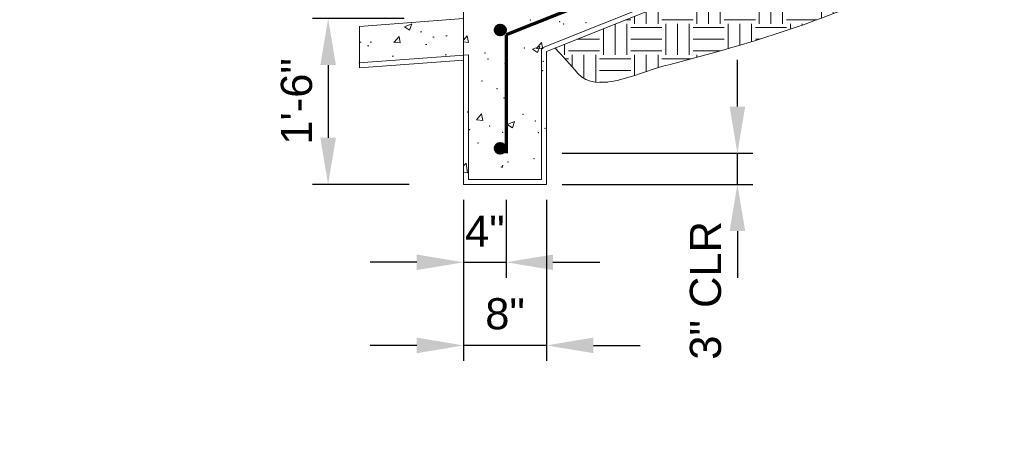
# Model space of a CAD drawing. Header units: feet. Extents: x -981 to -621, y 39 to 285.
# Tile 4 of 19: x -957 to -910, y 184 to 205. Entities that reach past the tile are written whole.
import ezdxf

# ---------------------------------------------------------------- set-up
doc = ezdxf.new("R2010")
doc.units = ezdxf.units.FT
doc.header["$MEASUREMENT"] = 0
doc.layers.get('DefPoints').update_dxf_attribs({"lineweight": 0})
for name, color, linetype, lineweight in [('C-Detl-Grph-Wt 0', 4, 'Continuous', 0), ('G-ANNO-DIMS', 2, 'Continuous', 0), ('G-ANNO-PATT', 250, 'Continuous', 0), ('S-REIN-RBAR', 1, 'Continuous', 70)]:
    doc.layers.add(name, color=color, linetype=linetype, lineweight=lineweight)
doc.layers.add('G-ANNO-NPLT', color=2, linetype='Continuous', lineweight=0, plot=False)
doc.styles.add("AEC_AC_05ArchDims-CC_1_1'", font='arial.ttf', dxfattribs={"height": 1.5})
doc.dimstyles.new("AEC_AC_05_Arch-Dims_1_1'", dxfattribs={"dimtxt": 1.5, "dimasz": 2.25, "dimexe": 0.75, "dimexo": 0.75, "dimgap": 0.75, "dimtad": 1, "dimdec": 4, "dimzin": 15, "dimdsep": 46, "dimlunit": 4, "dimtxsty": "AEC_AC_05ArchDims-CC_1_1'", "dimcen": 0.09, "dimclrd": 256, "dimclre": 256, "dimazin": 2, "dimtfac": 0.7, "dimtdec": 4, "dimtix": 1, "dimtmove": 1, "dimatfit": 3, "dimfxl": 1, "dimfrac": 1, "dimtolj": 1, "dimtzin": 15, "dimlwd": 30, "dimlwe": 30, "dimarcsym": 0})

# ---------------------------------------------------------------- blocks, each defined once
blk = doc.blocks.new('*D59')
at = {"layer": 'DefPoints', "color": 0, "transparency": 16777216}
for p in [(-935.558, 196.707, 0), (-931.559, 196.707, 0), (-935.558, 188.945, 0)]:
    blk.add_point(p, dxfattribs=at)
at = {"layer": 'G-ANNO-DIMS', "lineweight": 30, "transparency": 16777216}
for p, q in [((-935.558, 195.957, 0), (-935.558, 188.195, 0)), ((-931.559, 195.957, 0), (-931.559, 188.195, 0)), ((-937.808, 188.945, 0), (-940.058, 188.945, 0)), ((-931.559, 188.945, 0), (-935.558, 188.945, 0)), ((-929.309, 188.945, 0), (-927.059, 188.945, 0))]:
    blk.add_line(p, q, dxfattribs=at)
at = {"layer": 'G-ANNO-DIMS', "transparency": 16777216}
for points in [[(-937.808, 189.32, 0), (-937.808, 188.57, 0), (-935.558, 188.945, 0)], [(-929.309, 189.32, 0), (-929.309, 188.57, 0), (-931.559, 188.945, 0)]]:
    blk.add_solid(points, dxfattribs=at)
at = {"layer": 'G-ANNO-DIMS', "color": 0, "lineweight": 30, "transparency": 16777216, "insert": (-933.558, 190.461, 0), "char_height": 1.5, "attachment_point": 5, "style": "AEC_AC_05ArchDims-CC_1_1'"}
blk.add_mtext('\\A1;8"', dxfattribs=at)
blk = doc.blocks.new('*D60')
at = {"layer": 'DefPoints', "color": 0, "transparency": 16777216}
for p in [(-937.671, 204.706, 0), (-942.075, 196.707, 0), (-937.42, 196.707, 0)]:
    blk.add_point(p, dxfattribs=at)
at = {"layer": 'G-ANNO-DIMS', "lineweight": 30, "transparency": 16777216}
for p, q in [((-938.421, 204.706, 0), (-942.825, 204.706, 0)), ((-942.075, 202.456, 0), (-942.075, 198.957, 0)), ((-938.17, 196.707, 0), (-942.825, 196.707, 0))]:
    blk.add_line(p, q, dxfattribs=at)
at = {"layer": 'G-ANNO-DIMS', "transparency": 16777216}
for points in [[(-942.45, 202.456, 0), (-941.7, 202.456, 0), (-942.075, 204.706, 0)], [(-942.45, 198.957, 0), (-941.7, 198.957, 0), (-942.075, 196.707, 0)]]:
    blk.add_solid(points, dxfattribs=at)
at = {"layer": 'G-ANNO-DIMS', "color": 0, "lineweight": 30, "transparency": 16777216, "insert": (-943.59, 200.706, 0), "char_height": 1.5, "attachment_point": 5, "rotation": 90, "style": "AEC_AC_05ArchDims-CC_1_1'"}
blk.add_mtext('\\A1;1\'-6"', dxfattribs=at)
blk = doc.blocks.new('*D69')
at = {"layer": 'DefPoints', "color": 0, "transparency": 16777216}
for p in [(-931.559, 198.207, 0), (-922.376, 198.207, 0), (-931.559, 196.707, 0)]:
    blk.add_point(p, dxfattribs=at)
at = {"layer": 'G-ANNO-DIMS', "lineweight": 30, "transparency": 16777216}
for p, q in [((-922.376, 200.457, 0), (-922.376, 202.707, 0)), ((-930.809, 198.207, 0), (-921.626, 198.207, 0)), ((-922.376, 196.707, 0), (-922.376, 198.207, 0)), ((-930.809, 196.707, 0), (-921.626, 196.707, 0)), ((-922.376, 194.457, 0), (-922.376, 192.207, 0))]:
    blk.add_line(p, q, dxfattribs=at)
at = {"layer": 'G-ANNO-DIMS', "transparency": 16777216}
for points in [[(-922.751, 200.457, 0), (-922.001, 200.457, 0), (-922.376, 198.207, 0)], [(-922.751, 194.457, 0), (-922.001, 194.457, 0), (-922.376, 196.707, 0)]]:
    blk.add_solid(points, dxfattribs=at)
at = {"layer": 'G-ANNO-DIMS', "color": 0, "lineweight": 30, "transparency": 16777216, "insert": (-923.902, 191.598, 0), "char_height": 1.5, "attachment_point": 5, "rotation": 90, "style": "AEC_AC_05ArchDims-CC_1_1'"}
blk.add_mtext('\\A1;3" CLR', dxfattribs=at)
blk = doc.blocks.new('*D70')
at = {"layer": 'DefPoints', "color": 0, "transparency": 16777216}
for p in [(-935.558, 196.707, 0), (-933.502, 196.707, 0), (-933.502, 192.952, 0)]:
    blk.add_point(p, dxfattribs=at)
at = {"layer": 'G-ANNO-DIMS', "lineweight": 30, "transparency": 16777216}
for p, q in [((-935.558, 195.957, 0), (-935.558, 192.202, 0)), ((-933.502, 195.957, 0), (-933.502, 192.202, 0)), ((-937.808, 192.952, 0), (-940.058, 192.952, 0)), ((-935.558, 192.952, 0), (-933.502, 192.952, 0)), ((-931.252, 192.952, 0), (-929.002, 192.952, 0))]:
    blk.add_line(p, q, dxfattribs=at)
at = {"layer": 'G-ANNO-DIMS', "transparency": 16777216}
for points in [[(-937.808, 193.327, 0), (-937.808, 192.577, 0), (-935.558, 192.952, 0)], [(-931.252, 193.327, 0), (-931.252, 192.577, 0), (-933.502, 192.952, 0)]]:
    blk.add_solid(points, dxfattribs=at)
at = {"layer": 'G-ANNO-DIMS', "color": 0, "lineweight": 30, "transparency": 16777216, "insert": (-934.53, 194.452, 0), "char_height": 1.5, "attachment_point": 5, "style": "AEC_AC_05ArchDims-CC_1_1'"}
blk.add_mtext('\\A1;4"', dxfattribs=at)

msp = doc.modelspace()

# ---------------------------------------------------------------- hatches: boundary and pattern name
at = {"layer": 'G-ANNO-PATT'}
h = msp.add_hatch(dxfattribs=at)
h.set_pattern_fill('EARTH', color=256, style=0, pattern_type=2)
h.set_pattern_definition([(0, (-918.5104, 206.1379), (1.5, 1.5), [1.5, -1.5]), (0, (-918.5104, 206.7004), (1.5, 1.5), [1.5, -1.5]), (0, (-918.5104, 207.2629), (1.5, 1.5), [1.5, -1.5]), (90, (-918.3229, 207.4504), (-1.5, 1.5), [1.5, -1.5]), (90, (-917.7604, 207.4504), (-1.5, 1.5), [1.5, -1.5]), (90, (-917.1979, 207.4504), (-1.5, 1.5), [1.5, -1.5])])
edge = h.paths.add_edge_path()
edge.add_line((-931.14694, 203.28246), (-930.05304, 202.05969))
edge.add_spline(control_points=[(-930.05304, 202.05969), (-929.14129, 201.04053), (-927.28439, 202.05612), (-925.96467, 202.39902), (-922.79196, 203.22337), (-919.68293, 204.09874), (-916.57793, 205.4254), (-915.41965, 205.92029), (-913.58655, 206.34503), (-913.58957, 207.57138)], knot_values=[0, 0, 0, 0, 0.23251044, 0.23251044, 0.23251044, 0.791484, 0.791484, 0.791484, 1, 1, 1, 1], degree=3, periodic=0)
edge.add_line((-913.58957, 207.57138), (-913.59627, 210.30275))
edge.add_line((-913.59627, 210.30275), (-931.14694, 203.28246))
h = msp.add_hatch(dxfattribs=at)
h.set_pattern_fill('AR-CONC', color=256, style=0, pattern_type=2)
h.set_pattern_definition([(50, (-938.9055, 203.5525), (3.5863, -0.3138), [0.375, -4.125]), (355, (-938.9055, 203.5525), (-0.6938, 3.761), [0.3, -3.3]), (100.45, (-938.6066, 203.5264), (2.8925, 3.4472), [0.3187, -3.5057]), (46.18, (-938.9055, 204.5525), (5.336, -0.8276), [0.5625, -6.1875]), (96.64, (-938.461, 204.4835), (4.6733, 4.8706), [0.478, -5.2586]), (351.18, (-938.9055, 204.5525), (4.6733, 4.8706), [0.45, -4.95]), (21, (-938.4055, 204.3025), (2.9845, -2.013), [0.375, -4.125]), (326, (-938.4055, 204.3025), (1.2166, 3.6258), [0.3, -3.3]), (71.45, (-938.1568, 204.1347), (4.201, 1.6127), [0.3187, -3.5057]), (37.5, (-938.9055, 203.5525), (0.0608, 1.66447), [0, -3.26, 0, -3.35, 0, -3.3125]), (7.5, (-938.9055, 203.5525), (1.31535, 1.9721), [0, -1.91, 0, -3.185, 0, -1.2625]), (327.5, (-940.0205, 203.5525), (2.6691, -0.11277), [0, -1.25, 0, -3.9, 0, -5.175]), (317.5, (-940.5205, 203.5525), (2.9159, 0.5005), [0, -1.625, 0, -2.59, 0, -3.675])])
h.paths.add_polyline_path([(-935.55802, 202.94111), (-935.55802, 204.70597), (-940.57173, 204.32458), (-940.57173, 202.55973)])

# ---------------------------------------------------------------- linework, layer by layer
at = {"layer": 'C-Detl-Grph-Wt 0'}
for p, q in [((-931.79855, 203.2803, 0), (-855.14422, 233.94212, 0)), ((-931.55855, 203.11781, 0), (-855.098, 233.70212, 0)), ((-935.55802, 208.70544, 0), (-935.55802, 196.70703, 0)), ((-935.55802, 204.70597, 0), (-940.57173, 204.32458, 0)), ((-940.57173, 204.32458, 0), (-940.57173, 202.31903, 0)), ((-935.31802, 202.95937, 0), (-940.58994, 202.55834, 0)), ((-935.31802, 202.95937, 0), (-935.31802, 196.94703, 0)), ((-931.79855, 203.2803, 0), (-931.79855, 196.94703, 0)), ((-931.55855, 203.11781, 0), (-931.55855, 196.70703, 0)), ((-935.55802, 202.70042, 0), (-940.57173, 202.31903, 0)), ((-935.55802, 196.70703, 0), (-931.55855, 196.70703, 0)), ((-935.31802, 196.94703, 0), (-931.79855, 196.94703, 0))]:
    msp.add_line(p, q, dxfattribs=at)
at = {"layer": 'G-ANNO-NPLT', "lineweight": 13}
msp.add_open_spline([(-931.14694, 203.28246, 0), (-930.78231, 202.87487, 0), (-930.41767, 202.46728, 0), (-930.05304, 202.05969, 0), (-929.14129, 201.04053, 0), (-927.28439, 202.05612, 0), (-925.96467, 202.39902, 0), (-922.79196, 203.22337, 0), (-919.68293, 204.09874, 0), (-916.57793, 205.4254, 0), (-915.41965, 205.92029, 0), (-913.58655, 206.34503, 0), (-913.58957, 207.57138, 0), (-913.5918, 208.48184, 0), (-913.59404, 209.39229, 0), (-913.59627, 210.30275, 0)], degree=3, knots=[0, 0, 0, 0, 0.07452102, 0.07452102, 0.07452102, 0.26085871, 0.26085871, 0.26085871, 0.70882932, 0.70882932, 0.70882932, 0.87593747, 0.87593747, 0.87593747, 1, 1, 1, 1], dxfattribs=at)
at = {"layer": 'G-ANNO-NPLT'}
msp.add_3dface([(-620.8441, 285.13311, -3.51772), (-980.8441, 285.13311, -3.51772), (-980.8441, 39.13311, -3.51772), (-620.8441, 39.13311, -3.51772)], dxfattribs=at)
at = {"layer": 'G-ANNO-PATT'}
for p, q in [((-935.55802, 203.65631, 0), (-935.38259, 203.86538, 0)), ((-935.32479, 203.55197, 0), (-935.38261, 203.86538, 0)), ((-935.55802, 203.57238, 0), (-935.32479, 203.55197, 0)), ((-932.23786, 203.22616, 0), (-931.88777, 203.36055, 0)), ((-932.03734, 203.26435, 0), (-931.79629, 203.55162, 0)), ((-931.98916, 203.0584, 0), (-931.88778, 203.36055, 0)), ((-931.73849, 203.23821, 0), (-931.79631, 203.55162, 0)), ((-932.23786, 203.22617, 0), (-931.98915, 203.05841, 0)), ((-932.03734, 203.26436, 0), (-931.73848, 203.23821, 0)), ((-934.92988, 199.81715, 0), (-934.68884, 200.10442, 0)), ((-934.63104, 199.791, 0), (-934.68885, 200.10442, 0)), ((-934.92989, 199.81716, 0), (-934.63103, 199.79101, 0)), ((-933.45444, 199.60041, 0), (-933.10434, 199.7348, 0)), ((-933.45443, 199.60042, 0), (-933.20572, 199.43266, 0)), ((-933.20573, 199.43265, 0), (-933.10435, 199.7348, 0)), ((-935.55802, 197.59885, 0), (-935.42729, 197.7351, 0)), ((-935.37204, 197.26028, 0), (-935.42728, 197.73512, 0)), ((-935.55802, 197.28911, 0), (-935.37203, 197.26026, 0))]:
    msp.add_line(p, q, dxfattribs=at)
for p in [(-932.33758, 204.62312, 0), (-930.92524, 204.55419, 0), (-930.73949, 204.44022, 0), (-929.66847, 204.51034, 0), (-933.65542, 203.93969, 0), (-933.49242, 204.20214, 0), (-934.52189, 203.03776, 0), (-932.62823, 203.28706, 0), (-934.38658, 202.7532, 0), (-933.55322, 202.53767, 0), (-931.71747, 202.64042, 0), (-931.74587, 202.18991, 0), (-934.6618, 201.68939, 0), (-933.94358, 201.315, 0), (-933.61402, 200.8732, 0), (-935.36025, 200.19822, 0), (-932.69114, 200.08545, 0), (-932.10117, 199.75867, 0), (-935.25893, 199.34294, 0), (-934.30601, 199.5266, 0), (-933.67482, 199.20873, 0), (-931.95231, 199.20659, 0), (-931.6369, 199.41382, 0), (-934.86824, 198.70607, 0), (-933.41652, 197.78661, 0), (-932.16482, 197.9514, 0), (-933.73562, 197.54426, 0), (-933.6859, 197.5439, 0), (-933.67017, 197.60823, 0)]:
    msp.add_point(p, dxfattribs=at)
at = {"layer": 'S-REIN-RBAR', "linetype": 'Continuous'}
for p, q in [((-855.95351, 234.93234, 0), (-933.50161, 203.91302, 0)), ((-933.50161, 203.91302, 0), (-933.50161, 198.20683, 0))]:
    msp.add_line(p, q, dxfattribs=at)
at = {"layer": 'S-REIN-RBAR'}
for p, q in [((-933.98673, 204.27609, 0), (-933.98673, 204.01693, 0)), ((-933.97892, 204.28715, 0), (-933.97892, 204.00587, 0)), ((-933.97111, 204.29696, 0), (-933.97111, 203.996, 0)), ((-933.9633, 204.30583, 0), (-933.9633, 203.98713, 0)), ((-933.95549, 204.31389, 0), (-933.95549, 203.97913, 0)), ((-933.94767, 204.32121, 0), (-933.94767, 203.97181, 0)), ((-933.93986, 204.32789, 0), (-933.93986, 203.96513, 0)), ((-933.93205, 204.33402, 0), (-933.93205, 203.959, 0)), ((-933.92424, 204.33958, 0), (-933.92424, 203.95338, 0)), ((-933.91643, 204.34477, 0), (-933.91643, 203.94826, 0)), ((-933.90862, 204.34945, 0), (-933.90862, 203.94351, 0)), ((-933.9008, 204.35376, 0), (-933.9008, 203.93919, 0)), ((-933.89299, 204.3577, 0), (-933.89299, 203.93526, 0)), ((-933.88518, 204.36133, 0), (-933.88518, 203.9317, 0)), ((-933.87737, 204.36458, 0), (-933.87737, 203.92845, 0)), ((-933.86956, 204.36745, 0), (-933.86956, 203.92551, 0)), ((-933.86175, 204.37007, 0), (-933.86175, 203.92288, 0)), ((-933.85394, 204.37239, 0), (-933.85394, 203.92057, 0)), ((-933.84612, 204.37439, 0), (-933.84612, 203.91857, 0)), ((-933.83831, 204.37614, 0), (-933.83831, 203.91682, 0)), ((-933.8305, 204.37757, 0), (-933.8305, 203.91538, 0)), ((-933.82269, 204.37876, 0), (-933.82269, 203.9142, 0)), ((-933.81488, 204.3797, 0), (-933.81488, 203.91326, 0)), ((-933.80707, 204.38032, 0), (-933.80707, 203.91264, 0)), ((-933.79926, 204.38076, 0), (-933.79926, 203.91226, 0)), ((-933.79144, 204.38089, 0), (-933.79144, 203.91214, 0)), ((-933.78363, 204.38076, 0), (-933.78363, 203.91226, 0)), ((-933.77582, 204.38032, 0), (-933.77582, 203.91264, 0)), ((-933.76795, 204.3797, 0), (-933.76795, 203.91326, 0)), ((-933.76014, 204.37876, 0), (-933.76014, 203.9142, 0)), ((-933.75232, 204.37757, 0), (-933.75232, 203.91538, 0)), ((-933.74451, 204.37614, 0), (-933.74451, 203.91682, 0)), ((-933.7367, 204.37439, 0), (-933.7367, 203.91857, 0)), ((-933.72889, 204.37239, 0), (-933.72889, 203.92057, 0)), ((-933.72108, 204.37007, 0), (-933.72108, 203.92288, 0)), ((-933.71327, 204.36745, 0), (-933.71327, 203.92551, 0)), ((-933.70546, 204.36458, 0), (-933.70546, 203.92845, 0)), ((-933.69764, 204.36133, 0), (-933.69764, 203.9317, 0)), ((-933.68983, 204.3577, 0), (-933.68983, 203.93526, 0)), ((-933.68202, 204.35376, 0), (-933.68202, 203.93919, 0)), ((-933.67421, 204.34945, 0), (-933.67421, 203.94351, 0)), ((-933.6664, 204.34477, 0), (-933.6664, 203.94826, 0)), ((-933.65859, 204.33958, 0), (-933.65859, 203.95338, 0)), ((-933.65078, 204.33402, 0), (-933.65078, 203.959, 0)), ((-933.64296, 204.32789, 0), (-933.64296, 203.96513, 0)), ((-933.63515, 204.32121, 0), (-933.63515, 203.97181, 0)), ((-933.62734, 204.31389, 0), (-933.62734, 203.97913, 0)), ((-933.61953, 204.30583, 0), (-933.61953, 203.98713, 0)), ((-933.61172, 204.29696, 0), (-933.61172, 203.996, 0)), ((-933.60391, 204.28715, 0), (-933.60391, 204.00587, 0)), ((-933.5961, 204.27609, 0), (-933.5961, 204.01693, 0)), ((-934.01798, 204.20653, 0), (-934.01798, 204.08649, 0)), ((-934.01017, 204.23066, 0), (-934.01017, 204.0623, 0)), ((-934.00235, 204.24865, 0), (-934.00235, 204.04431, 0)), ((-933.99454, 204.26346, 0), (-933.99454, 204.02956, 0)), ((-933.58828, 204.26346, 0), (-933.58828, 204.02956, 0)), ((-933.58047, 204.24865, 0), (-933.58047, 204.04431, 0)), ((-933.57266, 204.23066, 0), (-933.57266, 204.0623, 0)), ((-933.56485, 204.20653, 0), (-933.56485, 204.08649, 0)), ((-933.97111, 198.59078, 0), (-933.97111, 198.28982, 0)), ((-933.9633, 198.59965, 0), (-933.9633, 198.28094, 0)), ((-933.95549, 198.60771, 0), (-933.95549, 198.27295, 0)), ((-933.94767, 198.61502, 0), (-933.94767, 198.26563, 0)), ((-933.93986, 198.62171, 0), (-933.93986, 198.25895, 0)), ((-933.93205, 198.62784, 0), (-933.93205, 198.25282, 0)), ((-933.92424, 198.6334, 0), (-933.92424, 198.2472, 0)), ((-933.91643, 198.63858, 0), (-933.91643, 198.24207, 0)), ((-933.90862, 198.64327, 0), (-933.90862, 198.23732, 0)), ((-933.9008, 198.64758, 0), (-933.9008, 198.23301, 0)), ((-933.89299, 198.65152, 0), (-933.89299, 198.22908, 0)), ((-933.88518, 198.65514, 0), (-933.88518, 198.22551, 0)), ((-933.87737, 198.65839, 0), (-933.87737, 198.22226, 0)), ((-933.86956, 198.66127, 0), (-933.86956, 198.21933, 0)), ((-933.86175, 198.66389, 0), (-933.86175, 198.2167, 0)), ((-933.85394, 198.66621, 0), (-933.85394, 198.21439, 0)), ((-933.84612, 198.66821, 0), (-933.84612, 198.21239, 0)), ((-933.83831, 198.66996, 0), (-933.83831, 198.21064, 0)), ((-933.8305, 198.67139, 0), (-933.8305, 198.2092, 0)), ((-933.82269, 198.67258, 0), (-933.82269, 198.20802, 0)), ((-933.81488, 198.67352, 0), (-933.81488, 198.20708, 0)), ((-933.80707, 198.67414, 0), (-933.80707, 198.20645, 0)), ((-933.79926, 198.67458, 0), (-933.79926, 198.20608, 0)), ((-933.79144, 198.6747, 0), (-933.79144, 198.20595, 0)), ((-933.78363, 198.67458, 0), (-933.78363, 198.20608, 0)), ((-933.77582, 198.67414, 0), (-933.77582, 198.20645, 0)), ((-933.76795, 198.67352, 0), (-933.76795, 198.20708, 0)), ((-933.76014, 198.67258, 0), (-933.76014, 198.20802, 0)), ((-933.75232, 198.67139, 0), (-933.75232, 198.2092, 0)), ((-933.74451, 198.66996, 0), (-933.74451, 198.21064, 0)), ((-933.7367, 198.66821, 0), (-933.7367, 198.21239, 0)), ((-933.72889, 198.66621, 0), (-933.72889, 198.21439, 0)), ((-933.72108, 198.66389, 0), (-933.72108, 198.2167, 0)), ((-933.71327, 198.66127, 0), (-933.71327, 198.21933, 0)), ((-933.70546, 198.65839, 0), (-933.70546, 198.22226, 0)), ((-933.69764, 198.65514, 0), (-933.69764, 198.22551, 0)), ((-933.68983, 198.65152, 0), (-933.68983, 198.22908, 0)), ((-933.68202, 198.64758, 0), (-933.68202, 198.23301, 0)), ((-933.67421, 198.64327, 0), (-933.67421, 198.23732, 0)), ((-933.6664, 198.63858, 0), (-933.6664, 198.24207, 0)), ((-933.65859, 198.6334, 0), (-933.65859, 198.2472, 0)), ((-933.65078, 198.62784, 0), (-933.65078, 198.25282, 0)), ((-933.64296, 198.62171, 0), (-933.64296, 198.25895, 0)), ((-933.63515, 198.61502, 0), (-933.63515, 198.26563, 0)), ((-933.62734, 198.60771, 0), (-933.62734, 198.27295, 0)), ((-933.61953, 198.59965, 0), (-933.61953, 198.28094, 0)), ((-933.61172, 198.59078, 0), (-933.61172, 198.28982, 0)), ((-934.01798, 198.50035, 0), (-934.01798, 198.38031, 0)), ((-934.01017, 198.52447, 0), (-934.01017, 198.35612, 0)), ((-934.00235, 198.54247, 0), (-934.00235, 198.33812, 0)), ((-933.99454, 198.55728, 0), (-933.99454, 198.32338, 0)), ((-933.98673, 198.56991, 0), (-933.98673, 198.31075, 0)), ((-933.97892, 198.58097, 0), (-933.97892, 198.29969, 0)), ((-933.60391, 198.58097, 0), (-933.60391, 198.29969, 0)), ((-933.5961, 198.56991, 0), (-933.5961, 198.31075, 0)), ((-933.58828, 198.55728, 0), (-933.58828, 198.32338, 0)), ((-933.58047, 198.54247, 0), (-933.58047, 198.33812, 0)), ((-933.57266, 198.52447, 0), (-933.57266, 198.35612, 0)), ((-933.56485, 198.50035, 0), (-933.56485, 198.38031, 0))]:
    msp.add_line(p, q, dxfattribs=at)
for centre in [(-933.79142, 204.14649, 0), (-933.79142, 198.44031, 0)]:
    msp.add_circle(centre, 0.23434, dxfattribs=at)

# ---------------------------------------------------------------- dimensions: what is measured, and where the dimension line sits
at = {"layer": 'G-ANNO-DIMS', "lineweight": 30}
for base, p1, p2, angle, text, picture, middle in [((-942.07461, 196.70703, 0), (-937.67056, 204.70597, 0), (-937.4203, 196.70703, 0), 270, '1\'-6"', '*D60', (-943.59047, 200.7065, 0)), ((-935.55802, 188.94512, 0), (-931.55855, 196.70703, 0), (-935.55802, 196.70703, 0), 180, '8"', '*D59', (-933.55829, 190.46098, 0))]:
    dim = msp.add_linear_dim(base=base, p1=p1, p2=p2, angle=angle, text=text, dimstyle="AEC_AC_05_Arch-Dims_1_1'", dxfattribs=at)
    dim.commit()
    dim.dimension.update_dxf_attribs({"geometry": picture, "text_midpoint": middle})
dim = msp.add_linear_dim(base=(-922.37594, 198.20683, 0), p1=(-931.55855, 196.70703, 0), p2=(-931.55855, 198.20683, 0), angle=90, text='3" CLR', dimstyle="AEC_AC_05_Arch-Dims_1_1'", dxfattribs=at)
dim.commit()
dim.dimension.update_dxf_attribs({"geometry": '*D69', "text_midpoint": (-922.37594, 191.59793, 0), "dimtype": 160})
dim = msp.add_linear_dim(base=(-933.50161, 192.95241, 0), p1=(-935.55802, 196.70703, 0), p2=(-933.50161, 196.70703, 0), text='4"', dimstyle="AEC_AC_05_Arch-Dims_1_1'", dxfattribs=at)
dim.commit()
dim.dimension.update_dxf_attribs({"geometry": '*D70', "text_midpoint": (-934.52982, 194.45241, 0)})

doc.saveas('drawing.dxf')
